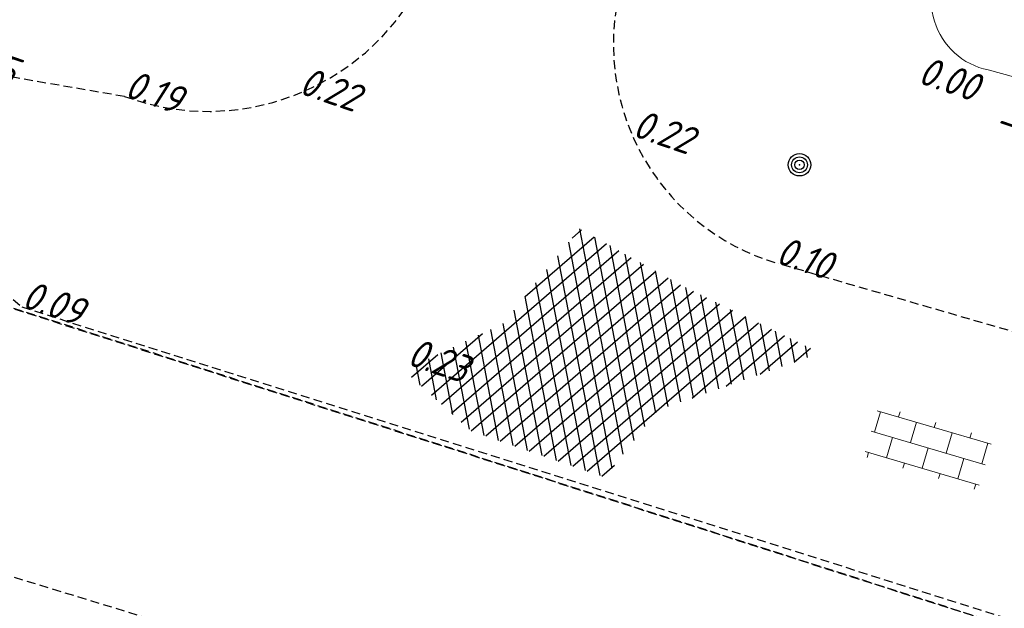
# Model space of a CAD drawing. Header units: metres. Extents: x 128615 to 129083, y 455669 to 456034.
# Tile 41 of 158: x 128846 to 128873, y 455753 to 455770. Entities that reach past the tile are written whole.
import ezdxf

# ---------------------------------------------------------------- set-up
doc = ezdxf.new("R2010")
doc.units = ezdxf.units.M
doc.linetypes.add('STIPPELFIJN', pattern=[0.375, 0.25, -0.125])
for name, color, linetype, lineweight in [('B-WE-OG-HOOGTELIJN-G', 7, 'Continuous', 18), ('B-XX-VH-BESTRATING-V', 1, 'Continuous', 18), ('B-XX-WH-WATER-G', 150, 'Continuous', 18)]:
    doc.layers.add(name, color=color, linetype=linetype, lineweight=lineweight)
for name, color, linetype in [('B-XX-GR-BOOM-G', 30, 'Continuous'), ('B-XX-GR-GRAS-G', 90, 'Continuous'), ('B-XX-GR-KRUIDEN-G', 98, 'Continuous'), ('B-XX-VH-ASFALT-V', 1, 'Continuous'), ('B-XX-VH-KANTVERHARDING-GN', 60, 'STIPPELFIJN')]:
    doc.layers.add(name, color=color, linetype=linetype)
doc.styles.add('ISO', font='Iso.shx', dxfattribs={"height": 50})

# ---------------------------------------------------------------- blocks, each defined once
blk = doc.blocks.new('S024')
for p, q in [((0, 1.2), (6.699999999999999, 1.2)), ((0.1999999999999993, 1.2), (0.1999999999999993, 0)), ((1.25, 1.5), (1.25, 1.2)), ((2.300000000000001, 1.2), (2.300000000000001, 0)), ((3.35, 1.5), (3.35, 1.2)), ((4.399999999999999, 1.2), (4.399999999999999, 0)), ((5.449999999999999, 1.5), (5.449999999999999, 1.2)), ((6.5, 1.2), (6.5, 0)), ((0, 0), (6.699999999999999, 0)), ((1.25, 0), (1.25, -1.198)), ((3.35, 0), (3.35, -1.198)), ((5.449999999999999, 0), (5.449999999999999, -1.198)), ((0, -1.198), (6.699999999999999, -1.198)), ((0.1999999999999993, -1.198), (0.1999999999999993, -1.4980000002)), ((2.300000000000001, -1.198), (2.300000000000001, -1.4980000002)), ((4.399999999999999, -1.198), (4.399999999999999, -1.4980000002)), ((6.5, -1.198), (6.5, -1.4980000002))]:
    blk.add_line(p, q)
blk = doc.blocks.new('RONDJEPUNT', base_point=(5, 0))
blk.add_circle((5, 0), 0.45)
blk.add_point((5, 0))
blk = doc.blocks.new('60')
for xscale, yscale, zscale in [(0.7, 0.7, 0.7), (0.5, 0.5, 0.5), (0.3, 0.3, 0.3)]:
    blk.add_blockref('RONDJEPUNT', (-0.02120520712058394, -0.02401046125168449), dxfattribs=dict(xscale=xscale, yscale=yscale, zscale=zscale))
at = {"style": 'ISO'}
blk.add_attdef('60', (-0.02120520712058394, -0.02401046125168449), '', height=0.9, dxfattribs=at)

msp = doc.modelspace()

# ---------------------------------------------------------------- hatches: boundary and pattern name
at = {"layer": 'B-XX-GR-GRAS-G'}
h = msp.add_hatch(dxfattribs=at)
h.set_pattern_fill('CROSS', color=256, scale=0.09999999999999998, angle=-116.5632943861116, style=0)
h.set_pattern_definition([(340.9065815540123, (128738.9979208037, 455858.1422880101), (0.8077808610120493, 0.3923519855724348), [0.3174999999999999, -0.9525]), (70.90658155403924, (128739.0960088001, 455857.9403427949), (-0.3923519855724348, 0.8077808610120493), [0.3174999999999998, -0.9524999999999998])])
h.paths.add_polyline_path([(128845.8675353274, 455784.6485665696), (128847.5685110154, 455784.0597697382), (128847.7647766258, 455784.6267616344), (128846.0638009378, 455785.2155584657)])
h.paths.add_polyline_path([(128967.1055860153, 455860.4144094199), (128969.4210054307, 455866.8918425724), (128880.9006920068, 455904.409712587), (128810.0577815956, 455927.1027515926), (128808.0815679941, 455921.3936663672), (128811.5859768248, 455919.9881814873), (128842.9440111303, 455909.6012506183), (128874.3253125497, 455899.2845629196), (128897.3942134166, 455890.0887698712), (128932.249899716, 455875.2515896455), (128958.9784740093, 455863.874893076)])
edge = h.paths.add_edge_path()
edge.add_line((128984.0843231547, 455804.1850891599), (128953.5143684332, 455822.3927003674))
edge.add_line((128953.5143684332, 455822.3927003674), (128931.0817976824, 455759.6371250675))
edge.add_line((128931.0817976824, 455759.6371250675), (128923.691293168, 455762.2048782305))
edge.add_line((128923.691293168, 455762.2048782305), (128914.0269830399, 455765.5502024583))
edge.add_line((128914.0269830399, 455765.5502024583), (128897.845598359, 455770.6508317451))
edge.add_line((128897.845598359, 455770.6508317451), (128884.7246261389, 455774.2573768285))
edge.add_line((128884.7246261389, 455774.2573768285), (128872.548293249, 455777.8537726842))
edge.add_line((128872.548293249, 455777.8537726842), (128866.079626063, 455781.0475949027))
edge.add_line((128866.079626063, 455781.0475949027), (128866.0212588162, 455781.0678178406))
edge.add_line((128866.0212588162, 455781.0678178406), (128863.5642032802, 455773.7248399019))
edge.add_line((128863.5642032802, 455773.7248399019), (128871.5285838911, 455771.3053608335))
edge.add_line((128871.5285838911, 455771.3053608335), (128871.6722959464, 455771.410655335))
edge.add_arc((128873.3846396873, 455770.369334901), 2.004113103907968, 78.24944847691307, 148.6951358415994, ccw=False)
edge.add_line((128873.7927796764, 455772.3314488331), (128875.0821999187, 455772.0165345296))
edge.add_line((128875.0821999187, 455772.0165345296), (128927.2955738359, 455757.61301808))
edge.add_line((128927.2955738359, 455757.61301808), (128956.895554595, 455749.1705929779))
edge.add_line((128956.895554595, 455749.1705929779), (128984.0843231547, 455804.1850891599))
at = {"layer": 'B-XX-GR-KRUIDEN-G'}
h = msp.add_hatch(dxfattribs=at)
h.set_pattern_fill('SWAMP', color=256, scale=0.2, angle=-116.5632943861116, style=0)
h.set_pattern_definition([(340.9065815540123, (128738.9979208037, 455858.1422880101), (3.839350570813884, 3.326515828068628), [0.6349999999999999, -4.444999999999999]), (70.90658155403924, (128739.2979540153, 455858.0384307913), (-0.9611808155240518, 4.988231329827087), [0.3174999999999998, -8.481319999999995]), (70.90658155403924, (128739.3729632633, 455858.0124661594), (-0.9611808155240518, 4.988231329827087), [0.2539999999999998, -8.544819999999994]), (70.90658155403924, (128739.2229447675, 455858.0643954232), (-0.9611808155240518, 4.988231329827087), [0.2539999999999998, -8.544819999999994]), (40.90658155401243, (128739.4479706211, 455857.9865021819), (-0.9611719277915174, 4.988233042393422), [0.2032, -4.876799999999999]), (100.9065815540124, (128739.1479374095, 455858.0903594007), (-4.8005224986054, 1.661717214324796), [0.2032, -4.8768])])
edge = h.paths.add_edge_path()
edge.add_line((128866.0866503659, 455781.2568256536), (128875.1680089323, 455807.3398096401))
edge.add_arc((128879.4079104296, 455805.863595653), 4.489540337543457, 116.00983755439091, 160.8033255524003, ccw=False)
edge.add_arc((128879.4209623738, 455805.8368468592), 4.519303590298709, 64.93648171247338, 116.0098375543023, ccw=False)
edge.add_line((128881.3354421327, 455809.9306070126), (128896.7603082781, 455804.5777509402))
edge.add_line((128896.7603082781, 455804.5777509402), (128893.7246145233, 455795.8079325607))
edge.add_arc((128894.7640997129, 455795.4481122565), 1.100000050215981, 160.9065814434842, 205.9065793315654)
edge.add_arc((128894.7640996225, 455795.4481122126), 1.099999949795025, 205.9065793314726, 250.9065815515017)
edge.add_line((128894.4042793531, 455794.4086271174), (128908.5223775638, 455789.521613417))
edge.add_arc((128908.8821978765, 455790.5610985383), 1.099999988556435, -109.0934201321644, -19.09341904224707)
edge.add_line((128909.9216830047, 455790.2012782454), (128912.9529955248, 455798.9584396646))
edge.add_line((128912.9529955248, 455798.9584396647), (128924.2697458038, 455795.0312136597))
edge.add_arc((128927.7559066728, 455805.0775182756), 10.63398110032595, -109.1372484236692, -66.21405570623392)
edge.add_arc((128928.3129586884, 455803.8136726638), 9.252817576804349, -66.21405570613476, -16.48276536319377)
edge.add_line((128937.1855328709, 455801.188399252), (128940.0635648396, 455809.4719479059))
edge.add_line((128940.0635648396, 455809.4719479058), (128942.5904764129, 455808.6000234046))
edge.add_line((128942.590476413, 455808.6000234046), (128935.1472180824, 455787.0971878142))
edge.add_line((128935.1472180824, 455787.0971878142), (128930.4384130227, 455781.6966387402))
edge.add_line((128930.4384130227, 455781.6966387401), (128923.6912931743, 455762.2048782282))
edge.add_line((128923.6912931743, 455762.2048782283), (128914.0269830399, 455765.5502024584))
edge.add_line((128914.0269830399, 455765.5502024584), (128897.8455983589, 455770.6508317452))
edge.add_line((128897.8455983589, 455770.6508317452), (128884.7246261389, 455774.2573768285))
edge.add_line((128884.7246261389, 455774.2573768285), (128872.5482932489, 455777.8537726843))
edge.add_line((128872.5482932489, 455777.8537726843), (128866.1634851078, 455781.2268618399))
edge.add_line((128866.1634851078, 455781.2268618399), (128866.0856040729, 455781.2538205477))
at = {"layer": 'B-XX-VH-ASFALT-V'}
h = msp.add_hatch(dxfattribs=at)
h.set_pattern_fill('ASFALT', color=256, scale=3, angle=-116.5097316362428)
h.set_pattern_definition([(40.90658155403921, (128778.9671353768, 455851.1507488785), (-0.2455603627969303, 0.2834168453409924), []), (100.9065815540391, (128778.9671353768, 455851.1507488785), (-0.3682263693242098, -0.07095308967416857), [])])
h.paths.add_polyline_path([(128862.1764622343, 455756.9164385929), (128858.404478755, 455758.2221197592), (128856.5018685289, 455759.9326170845), (128859.3030939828, 455761.2505994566), (128861.4603951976, 455763.928422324), (128864.3059209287, 455762.344535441), (128868.2472590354, 455760.4176205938), (128863.6678510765, 455758.8146299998)])

# ---------------------------------------------------------------- linework, layer by layer
at = {"layer": 'B-XX-VH-KANTVERHARDING-GN'}
for points in [[(128653.7672345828, 455753.4517663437), (128657.403622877, 455771.7977026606), (128664.7907021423, 455809.5897584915), (128715.3992501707, 455794.0669250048), (128794.2426748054, 455769.8295521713), (128937.5851853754, 455725.8497731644), (128955.0710231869, 455720.3719701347), (128957.028773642, 455719.7446096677), (128950.379134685, 455703.6999749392)], [(128738.0190470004, 455798.2800652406), (128742.2819063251, 455808.5739025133), (128737.977286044, 455798.1544030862), (128759.7710964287, 455790.6706428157), (128776.932360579, 455784.8672114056), (128801.0621654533, 455776.7620719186), (128823.2171708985, 455769.2955183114), (128839.3462274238, 455763.9064899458), (128843.3489789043, 455762.3762886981), (128889.2923970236, 455747.6662480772), (128929.2336843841, 455734.9016285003), (128944.7137918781, 455729.8728892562), (128943.0982609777, 455724.9032603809)], [(128738.0545619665, 455798.2255545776), (128742.3151787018, 455808.5203202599), (128738.0128283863, 455798.0998833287), (128759.8082685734, 455790.6208709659), (128776.9707965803, 455784.8211782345), (128801.1023665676, 455776.721295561), (128823.2589980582, 455769.2595685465), (128839.3892281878, 455763.8740539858), (128843.3923129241, 455762.3447247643), (128889.3389345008, 455747.6446931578), (128929.2830016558, 455734.8887749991), (128944.7642042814, 455729.8634081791), (128943.1497560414, 455724.8934274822)], [(128848.626704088, 455767.6564098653), (128843.9649795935, 455768.4604935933), (128842.6301564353, 455764.3678225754), (128845.7268342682, 455761.7207206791), (128889.3891245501, 455747.9227643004), (128929.4786389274, 455735.1809253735), (128944.7958833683, 455730.0641071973), (128952.0565293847, 455727.1268469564)], [(128951.7030372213, 455738.7140077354), (128909.1960303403, 455750.7163435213), (128867.0560814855, 455762.946013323)]]:
    msp.add_lwpolyline(points, dxfattribs=at)
for centre, radius, start, end in [((128868.8514898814, 455769.1324776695), 6.441725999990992, 160.6772686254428, 253.8164486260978), ((128850.9734953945, 455774.025976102), 6.788137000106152, 249.7742756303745, 331.6438546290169)]:
    msp.add_arc(centre, radius, start, end, dxfattribs=at)
at = {"layer": 'B-XX-WH-WATER-G'}
msp.add_lwpolyline([(128987.6702970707, 455802.4128614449), (128959.004440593, 455744.4095852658), (128926.2151430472, 455753.7616585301), (128872.9792813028, 455768.4066444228, -1.035796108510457), (128873.9269107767, 455772.298690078), (128927.2955738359, 455757.61301808), (128956.8955545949, 455749.170592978), (128984.0843231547, 455804.1850891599)], format="xyb", dxfattribs=at)

# ---------------------------------------------------------------- block references
at = {"layer": 'B-XX-GR-BOOM-G', "rotation": 341.1994003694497}
msp.add_blockref('60', (128867.6882939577, 455765.7468792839), dxfattribs=at)
at = {"layer": 'B-XX-VH-BESTRATING-V', "xscale": 0.4999999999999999, "yscale": 0.4999999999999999, "zscale": 0.4999999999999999, "rotation": 343.5842257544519}
msp.add_blockref('S024', (128869.6838144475, 455758.2184515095), dxfattribs=at)

# ---------------------------------------------------------------- texts
at = {"layer": 'B-WE-OG-HOOGTELIJN-G', "style": 'ISO', "oblique": 13.5}
for s, p in [('0.15', (128843.9271337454, 455768.4700099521, 0.154269)), ('0.00', (128870.9634902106, 455768.0529301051, -0.003759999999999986)), ('0.19', (128848.5888582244, 455767.6659261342, 0.186302)), ('0.22', (128853.5080233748, 455767.7536375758, 0.2167510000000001)), ('0.22', (128862.915254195, 455766.5526245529, 0.2216690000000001)), ('-0.03', (128873.1072698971, 455766.6861365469, -0.03204999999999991)), ('0.10', (128866.9525678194, 455762.9745867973, 0.09545800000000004)), ('0.09', (128845.6889882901, 455761.730237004, 0.09162500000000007)), ('0.23', (128856.5580067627, 455760.1092317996, 0.233))]:
    msp.add_text(s, height=0.7999999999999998, rotation=341.1994003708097, dxfattribs=at).set_placement(p)

doc.saveas('drawing.dxf')
